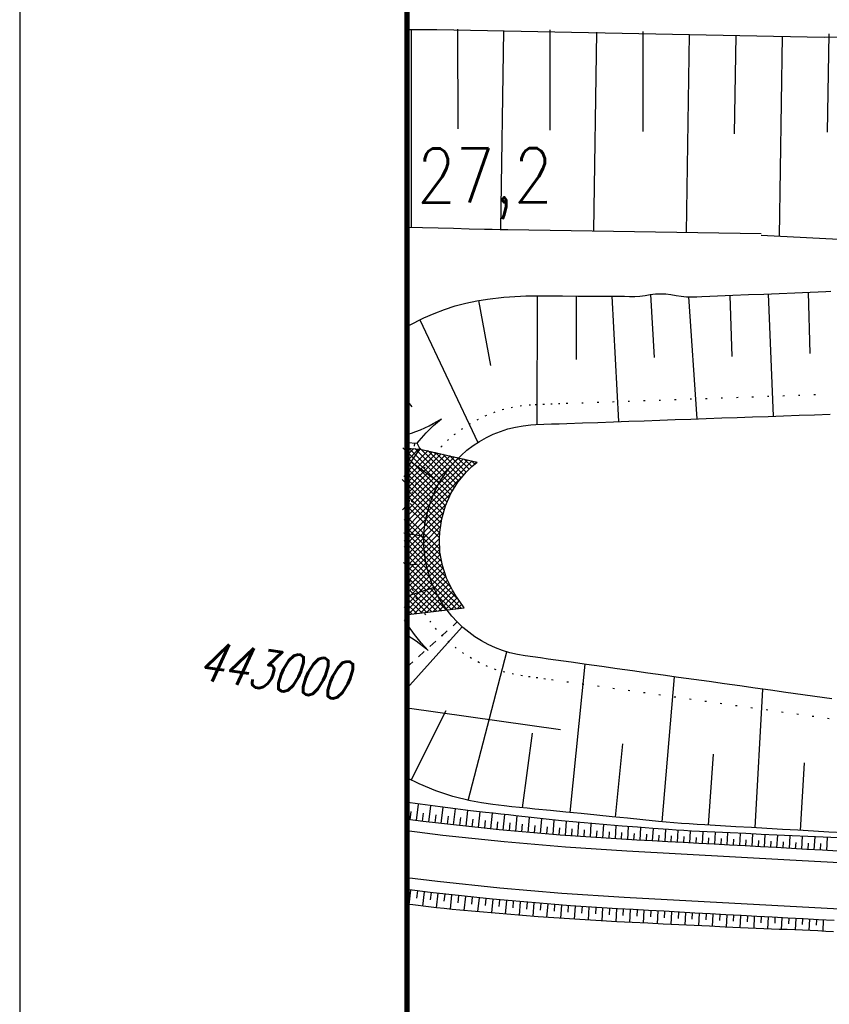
# Model space of a CAD drawing. Extents: x 0 to 1135, y 0 to 420.
# Tile 2 of 116: x 0 to 52, y 79 to 143. Entities that reach past the tile are written whole.
import ezdxf

# ---------------------------------------------------------------- set-up
doc = ezdxf.new("R2010")
doc.units = 0
doc.header["$LTSCALE"] = 2
doc.header["$MEASUREMENT"] = 0
for name, pattern in [('ACAD_ISO03W100', [0.5, 0.25, -0.25]), ('AUSGEZOGEN', [0]), ('PUNKTX2', [0.5, 0, -0.5])]:
    doc.linetypes.add(name, pattern=pattern)
for name, color, linetype in [('Bahnachse', 7, 'CONTINUOUS'), ('Boeschungen', 15, 'CONTINUOUS'), ('FBRTOP', 8, 'AUSGEZOGEN'), ('NETZ', 250, 'AUSGEZOGEN'), ('RAHMEN', 250, 'AUSGEZOGEN'), ('Regenrückhaltebecken', 15, 'CONTINUOUS'), ('Wege', 15, 'CONTINUOUS')]:
    doc.layers.add(name, color=color, linetype=linetype)
doc.styles.add('ROMANS', font='romans.shx', dxfattribs={"width": 0.8})

msp = doc.modelspace()

# ---------------------------------------------------------------- linework, layer by layer
at = {"layer": 'Boeschungen', "linetype": 'Continuous'}
msp.add_line((47.865, 128.876), (114.824, 125.414), dxfattribs=at)
for points in [[(25, 142.158), (26.923, 142.166), (51.934, 141.671), (76.936, 141.777), (101.938, 141.832), (151.941, 142.043), (176.944, 142.098), (201.945, 142.203), (226.947, 142.258)], [(25.273, 142.139), (25.28, 129.389)], [(28.272, 142.188), (28.276, 135.753)], [(31.225, 142.102), (31.032, 129.277)], [(34.224, 142.134), (34.228, 135.668)], [(37.227, 141.983), (37.034, 129.158)], [(40.227, 142.032), (40.23, 135.569)], [(43.23, 141.83), (43.035, 129.063)], [(46.231, 141.779), (46.134, 135.427)], [(52.231, 141.876), (52.134, 135.524)], [(49.233, 141.728), (49.035, 128.815)], [(25, 129.395), (25.008, 129.395), (26.008, 129.372), (27.008, 129.348), (28.008, 129.325), (29.008, 129.301), (30.008, 129.278), (30.508, 129.266), (31.009, 129.255), (31.509, 129.246), (47.866, 128.986)]]:
    msp.add_lwpolyline(points, dxfattribs=at)
at = {"layer": 'FBRTOP', "const_width": 0.5}
for points in [[(778.203, 222.125, 0.000004), (815.608, 224.799, -0.000002), (853.013, 227.472, -0.000001), (902.886, 231.036, 0.000001), (950, 234.403, 0.000002)], [(778.488, 218.136, 0.000004), (815.893, 220.809, -0.000002), (853.298, 223.482, -0.000001), (903.171, 227.046, 0.000001), (950, 230.392, 0.000002)], [(703.395, 216.78, -0.000001), (715.863, 217.671, 0.000009)], [(703.68, 212.79, -0.000001), (716.148, 213.681, 0.000009)]]:
    msp.add_lwpolyline(points, format="xyb", dxfattribs=at)
at = {"layer": 'RAHMEN'}
for p, q in [((0, 420), (0, 0)), ((25.02, 98.37), (34.921, 96.966))]:
    msp.add_line(p, q, dxfattribs=at)
at = {"layer": 'RAHMEN', "const_width": 0.35}
msp.add_lwpolyline([(25, 5), (1130, 5), (1130, 415), (25, 415), (25, 5)], dxfattribs=at)
at = {"layer": 'Regenrückhaltebecken', "linetype": 'Continuous'}
for p, q in [((29.62, 124.662), (30.404, 120.463)), ((33.414, 124.961), (33.379, 116.657)), ((35.926, 124.95), (35.919, 120.848)), ((38.229, 124.942), (38.654, 116.842)), ((40.729, 125.045), (40.953, 120.988)), ((43.177, 124.898), (43.716, 117.02)), ((45.847, 124.991), (45.966, 121.047)), ((48.325, 125.093), (48.647, 117.194)), ((50.908, 125.199), (51.007, 121.24)), ((25.835, 123.414), (29.57, 115.489)), ((25, 118.199), (25.324, 117.805)), ((26.716, 116.586), (27.226, 117.027)), ((41.323, 116.936), (42.322, 116.971)), ((42.322, 116.971), (43.321, 117.006)), ((43.321, 117.006), (44.321, 117.042)), ((44.321, 117.042), (45.32, 117.077)), ((45.32, 117.077), (46.32, 117.112)), ((46.32, 117.112), (47.319, 117.147)), ((47.319, 117.147), (48.318, 117.182)), ((48.318, 117.182), (49.318, 117.217)), ((49.318, 117.217), (50.317, 117.252)), ((50.317, 117.252), (51.317, 117.288)), ((51.317, 117.288), (52.316, 117.323)), ((26.236, 116.111), (26.716, 116.586)), ((31.041, 116.213), (31.517, 116.367)), ((31.517, 116.367), (32.001, 116.489)), ((32.001, 116.489), (32.493, 116.58)), ((32.493, 116.58), (32.99, 116.636)), ((32.99, 116.636), (33.327, 116.655)), ((33.328, 116.655), (33.827, 116.674)), ((33.827, 116.674), (34.327, 116.69)), ((34.327, 116.69), (34.827, 116.707)), ((34.827, 116.707), (35.326, 116.725)), ((35.326, 116.725), (36.326, 116.76)), ((36.326, 116.76), (37.325, 116.796)), ((37.325, 116.796), (38.325, 116.831)), ((38.325, 116.831), (39.324, 116.866)), ((39.324, 116.866), (40.323, 116.901)), ((40.323, 116.901), (41.323, 116.936)), ((25.79, 115.606), (26.236, 116.111)), ((29.691, 115.566), (30.126, 115.811)), ((30.126, 115.811), (30.577, 116.027)), ((30.577, 116.027), (31.041, 116.213)), ((25.434, 114.477), (24.739, 115.16)), ((24.979, 115.14), (25.009, 115.499)), ((25, 115.5), (25.666, 115.446)), ((25, 115.138), (25.854, 115.069)), ((25, 115.009), (25.117, 115.129)), ((25, 114.653), (25.442, 115.103)), ((25, 114.296), (25.767, 115.076)), ((25.576, 114.688), (25.128, 115.128)), ((25.491, 115.259), (25.507, 115.459)), ((25.72, 114.896), (25.517, 115.097)), ((25.666, 115.446), (25.79, 115.606)), ((28.214, 112.797), (25.808, 115.16)), ((25.854, 115.069), (29.528, 114.234)), ((28.874, 114.99), (29.273, 115.292)), ((29.273, 115.292), (29.691, 115.566)), ((24.915, 112.069), (27.496, 114.696)), ((24.934, 111.019), (28.356, 114.501)), ((25, 113.583), (26.361, 114.968)), ((25, 113.217), (26.657, 114.887)), ((25, 112.869), (26.923, 114.826)), ((25, 112.513), (27.21, 114.761)), ((25.295, 114.263), (25, 114.553)), ((25.053, 110.783), (28.642, 114.436)), ((25.142, 111.944), (27.783, 114.631)), ((25.267, 111.714), (28.069, 114.566)), ((27.816, 112.136), (25.434, 114.477)), ((27.945, 112.36), (25.576, 114.688)), ((28.079, 112.578), (25.72, 114.896)), ((28.358, 113.006), (26.379, 114.95)), ((28.516, 113.2), (26.843, 114.844)), ((28.675, 113.394), (27.307, 114.739)), ((28.834, 113.589), (27.771, 114.634)), ((28.141, 114.311), (28.496, 114.663)), ((29.011, 113.766), (28.235, 114.528)), ((28.496, 114.663), (28.874, 114.99)), ((24.915, 109.929), (29.215, 114.305)), ((25, 110.372), (28.929, 114.37)), ((25, 113.939), (25.263, 114.207)), ((25.166, 114.039), (25, 114.202)), ((25.037, 113.815), (25, 113.852)), ((27.491, 111.404), (25.037, 113.815)), ((27.599, 111.648), (25.166, 114.039)), ((25.28, 114.247), (27.094, 112.905)), ((27.708, 111.892), (25.295, 114.263)), ((27.504, 113.541), (27.809, 113.937)), ((27.809, 113.937), (28.141, 114.311)), ((29.189, 113.942), (28.699, 114.423)), ((28.844, 113.601), (29.199, 113.952)), ((29.378, 114.106), (29.163, 114.317)), ((29.199, 113.952), (29.528, 114.234)), ((29.323, 114.059), (29.502, 114.24)), ((27.331, 110.86), (24.801, 113.347)), ((27.41, 111.132), (24.917, 113.583)), ((25, 109.659), (28.699, 113.423)), ((27.226, 113.126), (27.504, 113.541)), ((28.296, 112.93), (28.844, 113.601)), ((27.251, 110.588), (24.688, 113.107)), ((26.755, 112.244), (26.976, 112.693)), ((26.976, 112.693), (27.226, 113.126)), ((27.842, 112.193), (28.296, 112.93)), ((24.819, 109.118), (27.844, 112.196)), ((27.202, 110.286), (25, 112.45)), ((27.155, 109.981), (25, 112.099)), ((26.565, 111.782), (26.755, 112.244)), ((27.489, 111.401), (27.842, 112.193)), ((24.709, 111.147), (24.979, 111.421)), ((27.095, 109.34), (24.977, 111.421)), ((25, 108.946), (27.552, 111.543)), ((27.112, 109.673), (25.201, 111.551)), ((25.267, 111.703), (25.558, 111.578)), ((26.278, 110.825), (26.406, 111.308)), ((26.406, 111.308), (26.565, 111.782)), ((27.245, 110.57), (27.489, 111.401)), ((25, 108.589), (27.373, 111.003)), ((27.124, 108.61), (25.021, 110.677)), ((26.184, 110.334), (26.278, 110.825)), ((27.17, 108.214), (24.822, 110.521)), ((24.91, 108.141), (27.236, 110.508)), ((25, 107.876), (27.171, 110.085)), ((27.249, 107.786), (25, 109.996)), ((26.122, 109.838), (26.184, 110.334)), ((27.114, 109.714), (27.245, 110.57)), ((24.81, 109.659), (26.097, 109.44)), ((27.37, 107.317), (24.895, 109.749)), ((25, 107.519), (27.112, 109.668)), ((26.093, 109.339), (26.122, 109.838)), ((27.092, 109.282), (27.114, 109.714)), ((28.388, 105.265), (24.816, 108.775)), ((27.538, 106.801), (25, 109.295)), ((25, 107.162), (27.092, 109.291)), ((25, 106.806), (27.108, 108.95)), ((27.839, 106.155), (25, 108.945)), ((26.098, 108.839), (26.093, 109.339)), ((26.136, 108.34), (26.098, 108.839)), ((27.133, 108.416), (27.092, 109.282)), ((25, 106.449), (27.124, 108.61)), ((25, 106.092), (27.157, 108.287)), ((28.51, 104.794), (25, 108.244)), ((26.207, 107.846), (26.136, 108.34)), ((27.289, 107.564), (27.133, 108.416)), ((27.874, 104.718), (24.783, 107.756)), ((28.192, 104.756), (24.948, 107.944)), ((25, 105.736), (27.212, 107.987)), ((25, 105.379), (27.267, 107.686)), ((25, 107.605), (25.659, 107.65)), ((26.311, 107.357), (26.207, 107.846)), ((27.557, 106.741), (27.289, 107.564)), ((24.83, 104.849), (27.341, 107.405)), ((24.951, 104.615), (27.428, 107.137)), ((27.557, 104.68), (25, 107.192)), ((27.239, 104.642), (25, 106.842)), ((25.071, 104.381), (27.516, 106.869)), ((26.447, 106.876), (26.311, 107.357)), ((26.615, 106.405), (26.447, 106.876)), ((26.921, 104.603), (25, 106.491)), ((25.469, 104.429), (27.617, 106.616)), ((25.866, 104.477), (27.733, 106.376)), ((26.815, 105.946), (26.615, 106.405)), ((27.932, 105.96), (27.557, 106.741)), ((25, 105.563), (26.725, 106.143)), ((26.603, 104.565), (25, 106.141)), ((26.285, 104.527), (25, 105.79)), ((26.263, 104.524), (27.848, 106.137)), ((26.661, 104.572), (27.968, 105.902)), ((27.044, 105.502), (26.815, 105.946)), ((27.058, 104.62), (28.102, 105.682)), ((28.158, 105.59), (27.932, 105.96)), ((28.408, 105.236), (28.158, 105.59)), ((25.967, 104.489), (25, 105.44)), ((25.649, 104.451), (25, 105.089)), ((27.302, 105.074), (27.044, 105.502)), ((27.588, 104.664), (27.302, 105.074)), ((27.455, 104.668), (28.243, 105.469)), ((27.853, 104.715), (28.39, 105.262)), ((28.25, 104.763), (28.537, 105.054)), ((28.704, 104.817), (28.408, 105.236)), ((24.988, 104.365), (24.975, 104.205)), ((25.332, 104.413), (25, 104.738)), ((25, 104.364), (25.084, 104.357)), ((25.071, 104.381), (28.704, 104.817)), ((27.901, 104.274), (27.588, 104.664)), ((28.239, 103.906), (27.901, 104.274)), ((28.648, 104.811), (28.683, 104.847)), ((28.601, 103.561), (28.239, 103.906)), ((25, 99.622), (28.563, 103.596)), ((28.985, 103.241), (28.601, 103.561)), ((29.389, 102.947), (28.985, 103.241)), ((29.813, 102.681), (29.389, 102.947)), ((30.253, 102.444), (29.813, 102.681)), ((30.707, 102.236), (30.253, 102.444)), ((28.953, 92.388), (31.458, 101.969)), ((31.175, 102.059), (30.707, 102.236)), ((31.653, 101.914), (31.175, 102.059)), ((32.141, 101.805), (31.653, 101.914)), ((32.634, 101.721), (32.141, 101.805)), ((33.129, 101.649), (32.634, 101.721)), ((33.624, 101.582), (33.129, 101.649)), ((34.119, 101.513), (33.624, 101.582)), ((34.614, 101.443), (34.119, 101.513)), ((35.605, 101.304), (34.614, 101.443)), ((35.541, 91.603), (36.511, 101.177)), ((36.595, 101.165), (35.605, 101.304)), ((37.585, 101.026), (36.595, 101.165)), ((38.576, 100.888), (37.585, 101.026)), ((39.566, 100.749), (38.576, 100.888)), ((40.556, 100.61), (39.566, 100.749)), ((41.547, 100.471), (40.556, 100.61)), ((42.537, 100.332), (41.547, 100.471)), ((41.47, 91.01), (42.27, 100.37)), ((43.527, 100.193), (42.537, 100.332)), ((44.518, 100.055), (43.527, 100.193)), ((45.508, 99.916), (44.518, 100.055)), ((46.498, 99.777), (45.508, 99.916)), ((47.489, 99.638), (46.498, 99.777)), ((47.473, 90.62), (47.978, 99.57)), ((48.479, 99.499), (47.489, 99.638)), ((49.469, 99.36), (48.479, 99.499)), ((52.44, 98.944), (49.469, 99.36)), ((25.263, 93.702), (27.535, 98.193)), ((32.454, 91.913), (33.103, 96.738)), ((38.469, 91.31), (38.948, 96.039)), ((44.475, 90.793), (44.794, 95.382)), ((50.411, 90.45), (50.656, 94.805))]:
    msp.add_line(p, q, dxfattribs=at)
at = {"layer": 'Regenrückhaltebecken', "linetype": 'ACAD_ISO03W100'}
msp.add_line((25, 100.992), (28.239, 103.906), dxfattribs=at)
at = {"layer": 'Regenrückhaltebecken', "linetype": 'Continuous'}
for points in [[(33.036, 124.962), (34.036, 124.958), (35.037, 124.954), (36.038, 124.95), (37.039, 124.946), (37.539, 124.942), (38.039, 124.941), (38.539, 124.944), (39.04, 124.937), (39.375, 124.925), (39.709, 124.918), (40.041, 124.933), (40.373, 124.98), (40.704, 125.04), (41.036, 125.087), (41.37, 125.101), (41.704, 125.085), (42.038, 125.046), (42.374, 124.994), (42.708, 124.942), (43.044, 124.905), (43.376, 124.894), (43.71, 124.902), (44.044, 124.917), (44.544, 124.939), (45.043, 124.958), (46.042, 124.999), (47.041, 125.04), (48.041, 125.081), (49.04, 125.122), (50.039, 125.163), (50.538, 125.184), (51.038, 125.204), (51.538, 125.222), (52.037, 125.245), (52.369, 125.264)], [(25, 122.979), (25.129, 123.054), (26.1, 123.54), (26.759, 123.829), (27.431, 124.087), (28.114, 124.309), (28.804, 124.492), (29.503, 124.641), (30.208, 124.759), (31.262, 124.885), (32.321, 124.95), (32.678, 124.958), (33.035, 124.962)], [(25, 113.752), (25.323, 114.311), (25.685, 114.851), (25.854, 115.069), (25.666, 115.446)], [(25, 104.519), (25.084, 104.357), (24.841, 104.016)], [(26.369, 102.07), (25.913, 102.567), (25.491, 103.093), (25.105, 103.647), (24.841, 104.016)], [(25, 103.071), (25.598, 102.687), (26.253, 102.176), (26.369, 102.07)], [(53.246, 90.286), (52.244, 90.344), (51.243, 90.402), (50.241, 90.46), (49.239, 90.518), (48.238, 90.576), (47.236, 90.633), (46.234, 90.691), (45.233, 90.749), (44.231, 90.807), (43.73, 90.835), (43.229, 90.865), (42.729, 90.899), (42.23, 90.939), (41.731, 90.984), (41.233, 91.034), (40.238, 91.133), (39.242, 91.233), (38.246, 91.333), (37.25, 91.432), (36.254, 91.532), (35.259, 91.632), (34.263, 91.731), (33.267, 91.831), (32.769, 91.881), (32.271, 91.931), (31.773, 91.979), (31.275, 92.029), (30.546, 92.115), (29.819, 92.222), (29.097, 92.356), (27.968, 92.638), (26.862, 93.004), (25.781, 93.452), (25, 93.844)]]:
    msp.add_lwpolyline(points, dxfattribs=at)
at = {"layer": 'Regenrückhaltebecken', "linetype": 'PUNKTX2'}
for points in [[(33.282, 117.954), (33.782, 117.973), (34.281, 117.989), (34.781, 118.007), (35.281, 118.025), (36.28, 118.06), (37.28, 118.095), (38.279, 118.13), (39.278, 118.165), (40.278, 118.2), (41.277, 118.235), (42.276, 118.271), (43.276, 118.306), (44.275, 118.341), (45.275, 118.376), (46.274, 118.411), (47.273, 118.446), (48.273, 118.481), (49.272, 118.517), (50.271, 118.552), (51.271, 118.587), (52.27, 118.622)], [(25, 111.057), (25.011, 111.113), (25.16, 111.681), (25.347, 112.237), (25.57, 112.779), (25.829, 113.305), (26.122, 113.813), (26.449, 114.3), (26.807, 114.765), (27.196, 115.204), (27.613, 115.617), (28.056, 116.001), (28.524, 116.354), (29.015, 116.676), (29.526, 116.964), (30.054, 117.218), (30.599, 117.435), (31.157, 117.616), (31.726, 117.76), (32.303, 117.866), (32.886, 117.931), (33.282, 117.954)], [(53.25, 97.518), (52.26, 97.657), (51.269, 97.795), (50.279, 97.934), (49.289, 98.073), (48.298, 98.212), (47.308, 98.351), (46.318, 98.49), (45.327, 98.628), (44.337, 98.767), (43.347, 98.906), (42.356, 99.045), (41.366, 99.184), (40.376, 99.323), (39.385, 99.461), (38.395, 99.6), (37.405, 99.739), (36.415, 99.878), (35.424, 100.017), (34.434, 100.156), (33.939, 100.225), (33.444, 100.294), (32.948, 100.362), (32.453, 100.433), (31.882, 100.531), (31.318, 100.658), (30.756, 100.828), (30.208, 101.036), (29.674, 101.28), (29.158, 101.558), (28.661, 101.87), (28.187, 102.215), (27.736, 102.59), (27.311, 102.995), (26.915, 103.427), (26.547, 103.885), (26.212, 104.366), (25.909, 104.868), (25.64, 105.389), (25.406, 105.927), (25.209, 106.48), (25.049, 107.044), (25, 107.276)]]:
    msp.add_lwpolyline(points, dxfattribs=at)
at = {"layer": 'Regenrückhaltebecken', "linetype": 'Continuous'}
msp.add_arc((22.805, 123.788), 8.077, 285.7657, 303.17957, dxfattribs=at)
at = {"layer": 'Wege', "linetype": 'Continuous'}
for p, q in [((25.213, 91.137), (25.281, 91.671)), ((25.614, 91.087), (25.745, 92.15)), ((26.013, 91.037), (26.078, 91.566)), ((26.412, 90.989), (26.542, 92.043)), ((27.213, 90.894), (27.336, 91.94)), ((28.013, 90.802), (28.132, 91.841)), ((28.814, 90.714), (28.929, 91.745)), ((29.618, 90.629), (29.723, 91.652)), ((30.421, 90.547), (30.519, 91.564)), ((25.066, 91.155), (25, 91.164)), ((26.047, 91.033), (25.066, 91.155)), ((27.028, 90.915), (26.047, 91.033)), ((26.812, 90.941), (26.876, 91.466)), ((28.011, 90.802), (27.028, 90.915)), ((27.614, 90.848), (27.674, 91.369)), ((28.413, 90.758), (28.472, 91.275)), ((29.216, 90.671), (29.271, 91.184)), ((30.02, 90.587), (30.07, 91.097)), ((30.821, 90.507), (30.87, 91.014)), ((31.222, 90.468), (31.318, 91.475)), ((31.623, 90.43), (31.669, 90.929)), ((32.025, 90.393), (32.113, 91.381)), ((32.827, 90.321), (32.911, 91.29)), ((33.63, 90.252), (33.709, 91.203)), ((34.434, 90.187), (34.505, 91.118)), ((35.236, 90.125), (35.306, 91.038)), ((36.041, 90.066), (36.103, 90.964)), ((27.326, 90.125), (25, 90.418)), ((28.994, 90.694), (28.011, 90.802)), ((29.977, 90.591), (28.994, 90.694)), ((30.961, 90.493), (29.977, 90.591)), ((31.945, 90.4), (30.961, 90.493)), ((32.93, 90.312), (31.945, 90.4)), ((32.427, 90.357), (32.469, 90.846)), ((33.915, 90.228), (32.93, 90.312)), ((33.228, 90.286), (33.269, 90.766)), ((34.032, 90.219), (34.07, 90.689)), ((34.835, 90.155), (34.87, 90.616)), ((35.638, 90.095), (35.671, 90.548)), ((36.443, 90.038), (36.473, 90.483)), ((36.844, 90.01), (36.903, 90.893)), ((37.246, 89.984), (37.274, 90.421)), ((37.648, 89.958), (37.702, 90.826)), ((38.051, 89.933), (38.076, 90.363)), ((38.454, 89.909), (38.501, 90.761)), ((38.855, 89.885), (38.878, 90.307)), ((39.256, 89.862), (39.303, 90.7)), ((40.059, 89.818), (40.105, 90.64)), ((40.862, 89.774), (40.907, 90.581)), ((41.665, 89.73), (41.709, 90.522)), ((42.467, 89.686), (42.511, 90.461)), ((43.27, 89.642), (43.313, 90.408)), ((44.073, 89.597), (44.116, 90.367)), ((44.876, 89.553), (44.919, 90.33)), ((45.679, 89.509), (45.722, 90.293)), ((31.274, 89.71), (27.326, 90.125)), ((35.229, 89.373), (31.274, 89.71)), ((34.901, 90.15), (33.915, 90.228)), ((35.887, 90.076), (34.901, 90.15)), ((36.873, 90.008), (35.887, 90.076)), ((37.86, 89.944), (36.873, 90.008)), ((38.847, 89.885), (37.86, 89.944)), ((39.841, 89.83), (38.847, 89.885)), ((39.658, 89.84), (39.681, 90.255)), ((40.84, 89.775), (39.841, 89.83)), ((40.461, 89.796), (40.483, 90.203)), ((41.838, 89.72), (40.84, 89.775)), ((41.263, 89.752), (41.286, 90.152)), ((42.837, 89.665), (41.838, 89.72)), ((42.066, 89.708), (42.088, 90.1)), ((43.835, 89.611), (42.837, 89.665)), ((42.869, 89.664), (42.89, 90.048)), ((43.672, 89.62), (43.693, 90.003)), ((44.474, 89.575), (44.496, 89.962)), ((45.277, 89.531), (45.299, 89.921)), ((46.08, 89.487), (46.102, 89.881)), ((46.481, 89.465), (46.525, 90.256)), ((46.883, 89.443), (46.905, 89.84)), ((47.284, 89.421), (47.328, 90.219)), ((47.686, 89.399), (47.708, 89.8)), ((48.087, 89.377), (48.132, 90.182)), ((48.488, 89.355), (48.511, 89.759)), ((48.89, 89.333), (48.935, 90.145)), ((49.291, 89.31), (49.314, 89.718)), ((49.692, 89.288), (49.738, 90.108)), ((50.094, 89.266), (50.117, 89.678)), ((50.495, 89.244), (50.541, 90.071)), ((50.897, 89.222), (50.92, 89.637)), ((51.298, 89.2), (51.344, 90.034)), ((52.101, 89.156), (52.147, 89.997)), ((39.198, 89.114), (35.229, 89.373)), ((49.729, 88.535), (39.198, 89.114)), ((44.833, 89.556), (43.835, 89.611)), ((45.832, 89.501), (44.833, 89.556)), ((46.83, 89.446), (45.832, 89.501)), ((47.829, 89.391), (46.83, 89.446)), ((48.827, 89.336), (47.829, 89.391)), ((49.826, 89.281), (48.827, 89.336)), ((50.824, 89.226), (49.826, 89.281)), ((51.823, 89.171), (50.824, 89.226)), ((51.699, 89.178), (51.723, 89.597)), ((52.821, 89.116), (51.823, 89.171)), ((91.042, 86.263), (49.729, 88.535)), ((26.981, 87.145), (25, 87.394)), ((30.989, 86.723), (26.981, 87.145)), ((25.5, 86.566), (25, 86.629)), ((25.234, 86.599), (25.118, 85.671)), ((26.504, 86.446), (25.5, 86.566)), ((25.675, 86.545), (25.619, 86.081)), ((26.116, 86.492), (26.007, 85.563)), ((35.005, 86.381), (30.989, 86.723)), ((27.508, 86.33), (26.504, 86.446)), ((26.559, 86.439), (26.504, 85.975)), ((27.002, 86.388), (26.892, 85.458)), ((27.443, 86.338), (27.39, 85.873)), ((28.513, 86.22), (27.508, 86.33)), ((27.885, 86.289), (27.782, 85.363)), ((28.326, 86.24), (28.277, 85.781)), ((29.519, 86.114), (28.513, 86.22)), ((28.77, 86.193), (28.672, 85.281)), ((29.211, 86.147), (29.164, 85.694)), ((30.525, 86.014), (29.519, 86.114)), ((29.653, 86.101), (29.564, 85.204)), ((30.095, 86.057), (30.052, 85.612)), ((30.539, 86.013), (30.454, 85.13)), ((31.532, 85.919), (30.525, 86.014)), ((30.983, 85.971), (30.94, 85.531)), ((31.425, 85.929), (31.344, 85.051)), ((32.539, 85.828), (31.532, 85.919)), ((31.867, 85.889), (31.829, 85.451)), ((32.31, 85.849), (32.236, 84.976)), ((33.547, 85.743), (32.539, 85.828)), ((39.026, 86.119), (35.005, 86.381)), ((98.865, 82.828), (39.026, 86.119)), ((25.386, 85.638), (25, 85.686)), ((26.395, 85.517), (25.386, 85.638)), ((26.899, 85.457), (26.395, 85.517)), ((27.404, 85.401), (26.899, 85.457)), ((27.909, 85.35), (27.404, 85.401)), ((28.415, 85.304), (27.909, 85.35)), ((29.427, 85.215), (28.415, 85.304)), ((29.933, 85.173), (29.427, 85.215)), ((32.754, 85.81), (32.717, 85.375)), ((33.198, 85.773), (33.124, 84.905)), ((34.555, 85.663), (33.547, 85.743)), ((33.643, 85.736), (33.606, 85.303)), ((34.087, 85.7), (34.014, 84.837)), ((34.53, 85.665), (34.495, 85.235)), ((35.564, 85.588), (34.555, 85.663)), ((34.973, 85.632), (34.906, 84.774)), ((35.416, 85.599), (35.384, 85.171)), ((36.572, 85.518), (35.564, 85.588)), ((35.861, 85.567), (35.798, 84.714)), ((36.304, 85.536), (36.274, 85.111)), ((37.582, 85.453), (36.572, 85.518)), ((36.747, 85.506), (36.691, 84.658)), ((37.191, 85.478), (37.164, 85.055)), ((38.591, 85.393), (37.582, 85.453)), ((37.635, 85.449), (37.583, 84.606)), ((38.081, 85.423), (38.054, 85.002)), ((38.524, 85.397), (38.475, 84.557)), ((39.594, 85.337), (38.591, 85.393)), ((38.968, 85.371), (38.945, 84.953)), ((39.411, 85.347), (39.368, 84.513)), ((40.592, 85.282), (39.594, 85.337)), ((39.856, 85.323), (39.835, 84.907)), ((40.302, 85.298), (40.259, 84.469)), ((41.591, 85.227), (40.592, 85.282)), ((40.747, 85.274), (40.726, 84.861)), ((41.192, 85.249), (41.15, 84.426)), ((42.589, 85.172), (41.591, 85.227)), ((41.637, 85.225), (41.616, 84.814)), ((42.082, 85.2), (42.04, 84.382)), ((30.44, 85.131), (29.933, 85.173)), ((30.946, 85.087), (30.44, 85.131)), ((31.451, 85.042), (30.946, 85.087)), ((32.464, 84.957), (31.451, 85.042)), ((33.476, 84.877), (32.464, 84.957)), ((34.489, 84.803), (33.476, 84.877)), ((35.502, 84.733), (34.489, 84.803)), ((36.515, 84.668), (35.502, 84.733)), ((37.529, 84.609), (36.515, 84.668)), ((38.543, 84.554), (37.529, 84.609)), ((39.548, 84.504), (38.543, 84.554)), ((42.527, 85.176), (42.507, 84.768)), ((43.588, 85.117), (42.589, 85.172)), ((42.973, 85.151), (42.931, 84.339)), ((43.418, 85.127), (43.397, 84.722)), ((44.586, 85.062), (43.588, 85.117)), ((43.863, 85.102), (43.822, 84.295)), ((44.308, 85.078), (44.288, 84.676)), ((45.585, 85.008), (44.586, 85.062)), ((44.753, 85.053), (44.712, 84.252)), ((45.199, 85.029), (45.178, 84.629)), ((46.583, 84.953), (45.585, 85.008)), ((45.644, 85.004), (45.603, 84.208)), ((46.089, 84.98), (46.069, 84.583)), ((46.534, 84.955), (46.494, 84.165)), ((47.582, 84.898), (46.583, 84.953)), ((46.979, 84.931), (46.959, 84.537)), ((47.425, 84.906), (47.384, 84.121)), ((48.58, 84.843), (47.582, 84.898)), ((47.87, 84.882), (47.85, 84.492)), ((48.315, 84.857), (48.275, 84.087)), ((49.579, 84.788), (48.58, 84.843)), ((48.76, 84.833), (48.741, 84.453)), ((49.205, 84.808), (49.167, 84.056)), ((50.577, 84.733), (49.579, 84.788)), ((49.65, 84.784), (49.631, 84.412)), ((50.096, 84.759), (50.058, 84.025)), ((50.541, 84.735), (50.522, 84.372)), ((51.576, 84.678), (50.577, 84.733)), ((50.986, 84.71), (50.949, 83.991)), ((51.431, 84.686), (51.413, 84.328)), ((52.574, 84.623), (51.576, 84.678)), ((51.876, 84.661), (51.84, 83.945)), ((40.547, 84.455), (39.548, 84.504)), ((41.546, 84.407), (40.547, 84.455)), ((42.545, 84.358), (41.546, 84.407)), ((43.543, 84.309), (42.545, 84.358)), ((44.542, 84.26), (43.543, 84.309)), ((45.541, 84.211), (44.542, 84.26)), ((46.54, 84.163), (45.541, 84.211)), ((47.039, 84.137), (46.54, 84.163)), ((47.539, 84.114), (47.039, 84.137)), ((48.038, 84.095), (47.539, 84.114)), ((48.538, 84.079), (48.038, 84.095)), ((49.038, 84.061), (48.538, 84.079)), ((49.538, 84.043), (49.038, 84.061)), ((50.038, 84.026), (49.538, 84.043)), ((50.537, 84.008), (50.038, 84.026)), ((51.037, 83.987), (50.537, 84.008)), ((51.536, 83.963), (51.037, 83.987)), ((52.036, 83.932), (51.536, 83.963)), ((52.534, 83.899), (52.036, 83.932))]:
    msp.add_line(p, q, dxfattribs=at)
for points in [[(28.132, 91.841), (27.152, 91.964), (26.176, 92.091), (25.202, 92.224), (25, 92.253)], [(52.868, 89.964), (51.869, 90.01), (50.87, 90.056), (49.871, 90.102), (48.872, 90.148), (47.873, 90.194), (46.874, 90.24), (45.875, 90.286), (44.876, 90.332), (44.377, 90.355), (43.877, 90.378), (43.378, 90.405), (42.879, 90.435), (42.38, 90.471), (41.881, 90.509), (40.884, 90.583), (39.886, 90.656), (38.895, 90.73), (37.913, 90.808), (36.932, 90.891), (35.952, 90.978), (34.972, 91.071), (33.993, 91.172), (33.014, 91.278), (32.036, 91.39), (31.548, 91.448), (31.059, 91.505), (30.57, 91.559), (30.081, 91.612), (29.104, 91.724), (28.128, 91.841)]]:
    msp.add_lwpolyline(points, dxfattribs=at)

# ---------------------------------------------------------------- texts
at = {"layer": 'Bahnachse', "linetype": 'Continuous', "style": 'ROMANS', "oblique": 360, "width": 0.8334}
msp.add_text('27,2', height=3.5, rotation=0.19523, dxfattribs=at).set_placement((25.655, 130.973))
at = {"layer": 'NETZ', "style": 'ROMANS', "oblique": 16.6, "width": 0.75}
msp.add_text('443000', height=2.5, rotation=351.9288, dxfattribs=at).set_placement((11.401, 100.219))

doc.saveas('drawing.dxf')
